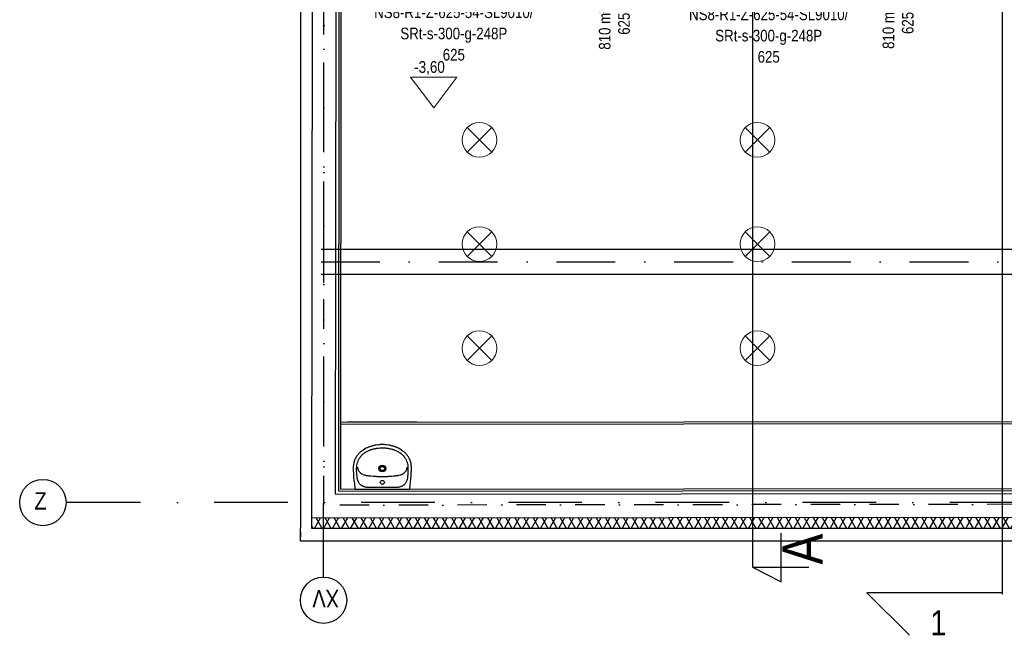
# Model space of a CAD drawing. Header units: millimetres. Extents: x -32221 to 212500, y 31663 to 93766.
# Tile 3 of 256: x 13454 to 21954, y 32516 to 37833. Entities that reach past the tile are written whole.
import ezdxf

# ---------------------------------------------------------------- set-up
doc = ezdxf.new("R2010")
doc.units = ezdxf.units.MM
doc.linetypes.add('DASHDOTX2', pattern=[50.8, 25.4, -12.7, 0, -12.7])
doc.layers.get('0').update_dxf_attribs({"color": 251})
for name, color, linetype in [('FLUID-N', 251, 'Continuous'), ('FLUID-N-100-ARRGR', 251, 'Continuous'), ('FLUID-N-100-INF', 251, 'Continuous'), ('osie', 251, 'Continuous'), ('Sciany', 251, 'Continuous'), ('Wyposazenie', 251, 'Continuous')]:
    doc.layers.add(name, color=color, linetype=linetype)
doc.layers.add('lampy', color=251, linetype='Continuous', lineweight=9)
doc.layers.add('Opisy', color=251, linetype='Continuous', lineweight=13)
doc.styles.add('FDBES', font='simplex.shx')
doc.styles.get("Standard").update_dxf_attribs({"font": 'ARIALN.TTF'})
doc.dimstyles.new('FDBES', dxfattribs={"dimscale": 50, "dimtxt": 4, "dimasz": 2.5, "dimexe": 0.8, "dimexo": 2, "dimgap": 1, "dimtad": 1, "dimdsep": 46, "dimtxsty": 'FDBES', "dimcen": 2.5, "dimclrd": 4, "dimclre": 5, "dimadec": 0, "dimazin": 0, "dimtfac": 1, "dimtmove": 0, "dimatfit": 3, "dimfxl": 1, "dimarcsym": 0})

# ---------------------------------------------------------------- blocks, each defined once
blk = doc.blocks.new('*U49')
at = {"color": 0, "insert": (-1386.5, -485.1), "char_height": 100, "width": 1600, "attachment_point": 5, "line_spacing_factor": 1.1}
blk.add_mtext('Smay\\PNS8-R1-Z-625-54-SL9010/ SRt-s-300-g-248P\\P625', dxfattribs=at)
blk.add_mtext('Smay\\PNS8-R1-Z-625-54-SL9010/ SRt-s-300-g-248P\\P625', dxfattribs=at)
blk.add_mtext('Smay\\PNS8-R1-Z-625-54-SL9010/ SRt-s-300-g-248P\\P625', dxfattribs=at)
blk.add_mtext('Smay\\PNS8-R1-Z-625-54-SL9010/ SRt-s-300-g-248P\\P625', dxfattribs=at)
blk.add_mtext('Smay\\PNS8-R1-Z-625-54-SL9010/ SRt-s-300-g-248P\\P625', dxfattribs=at)
blk.add_mtext('Smay\\PNS8-R1-Z-625-54-SL9010/ SRt-s-300-g-248P\\P625', dxfattribs=at)
blk.add_mtext('Smay\\PNS8-R1-Z-625-54-SL9010/ SRt-s-300-g-248P\\P625', dxfattribs=at)
blk.add_mtext('Smay\\PNS8-R1-Z-625-54-SL9010/ SRt-s-300-g-248P\\P625', dxfattribs=at)
blk.add_mtext('Smay\\PNS8-R1-Z-625-54-SL9010/ SRt-s-300-g-248P\\P625', dxfattribs=at)
blk.add_mtext('Smay\\PNS8-R1-Z-625-54-SL9010/ SRt-s-300-g-248P\\P625', dxfattribs=at)
blk.add_mtext('Smay\\PNS8-R1-Z-625-54-SL9010/ SRt-s-300-g-248P\\P625', dxfattribs=at)
blk.add_mtext('Smay\\PNS8-R1-Z-625-54-SL9010/ SRt-s-300-g-248P\\P625', dxfattribs=at)
blk.add_mtext('Smay\\PNS8-R1-Z-625-54-SL9010/ SRt-s-300-g-248P\\P625', dxfattribs=at)
blk.add_mtext('Smay\\PNS8-R1-Z-625-54-SL9010/ SRt-s-300-g-248P\\P625', dxfattribs=at)
blk.add_mtext('Smay\\PNS8-R1-Z-625-54-SL9010/ SRt-s-300-g-248P\\P625', dxfattribs=at)
blk.add_mtext('Smay\\PNS8-R1-Z-625-54-SL9010/ SRt-s-300-g-248P\\P625', dxfattribs=at)
blk.add_mtext('Smay\\PNS8-R1-Z-625-54-SL9010/ SRt-s-300-g-248P\\P625', dxfattribs=at)
blk.add_mtext('Smay\\PNS8-R1-Z-625-54-SL9010/ SRt-s-300-g-248P\\P625', dxfattribs=at)
blk.add_mtext('Smay\\PNS8-R1-Z-625-54-SL9010/ SRt-s-300-g-248P\\P625', dxfattribs=at)
blk.add_mtext('Smay\\PNS8-R1-Z-625-54-SL9010/ SRt-s-300-g-248P\\P625', dxfattribs=at)
blk.add_mtext('Smay\\PNS8-R1-Z-625-54-SL9010/ SRt-s-300-g-248P\\P625', dxfattribs=at)
blk.add_mtext('Smay\\PNS8-R1-Z-625-54-SL9010/ SRt-s-300-g-248P\\P625', dxfattribs=at)
blk.add_mtext('Smay\\PNS8-R1-Z-625-54-SL9010/ SRt-s-300-g-248P\\P625', dxfattribs=at)
blk.add_mtext('Smay\\PNS8-R1-Z-625-54-SL9010/ SRt-s-300-g-248P\\P625', dxfattribs=at)
blk.add_mtext('Smay\\PNS8-R1-Z-625-54-SL9010/ SRt-s-300-g-248P\\P625', dxfattribs=at)
blk.add_mtext('Smay\\PNS8-R1-Z-625-54-SL9010/ SRt-s-300-g-248P\\P625', dxfattribs=at)
blk.add_mtext('Smay\\PNS8-R1-Z-625-54-SL9010/ SRt-s-300-g-248P\\P625', dxfattribs=at)
blk.add_mtext('Smay\\PNS8-R1-Z-625-54-SL9010/ SRt-s-300-g-248P\\P625', dxfattribs=at)
blk.add_mtext('Smay\\PNS8-R1-Z-625-54-SL9010/ SRt-s-300-g-248P\\P625', dxfattribs=at)
blk.add_mtext('Smay\\PNS8-R1-Z-625-54-SL9010/ SRt-s-300-g-248P\\P625', dxfattribs=at)
blk.add_mtext('Smay\\PNS8-R1-Z-625-54-SL9010/ SRt-s-300-g-248P\\P625', dxfattribs=at)
blk.add_mtext('Smay\\PNS8-R1-Z-625-54-SL9010/ SRt-s-300-g-248P\\P625', dxfattribs=at)
blk.add_mtext('Smay\\PNS8-R1-Z-625-54-SL9010/ SRt-s-300-g-248P\\P625', dxfattribs=at)
blk.add_mtext('Smay\\PNS8-R1-Z-625-54-SL9010/ SRt-s-300-g-248P\\P625', dxfattribs=at)
blk.add_mtext('Smay\\PNS8-R1-Z-625-54-SL9010/ SRt-s-300-g-248P\\P625', dxfattribs=at)
blk.add_mtext('Smay\\PNS8-R1-Z-625-54-SL9010/ SRt-s-300-g-248P\\P625', dxfattribs=at)
blk.add_mtext('Smay\\PNS8-R1-Z-625-54-SL9010/ SRt-s-300-g-248P\\P625', dxfattribs=at)
blk.add_mtext('Smay\\PNS8-R1-Z-625-54-SL9010/ SRt-s-300-g-248P\\P625', dxfattribs=at)
blk.add_mtext('Smay\\PNS8-R1-Z-625-54-SL9010/ SRt-s-300-g-248P\\P625', dxfattribs=at)
blk.add_mtext('Smay\\PNS8-R1-Z-625-54-SL9010/ SRt-s-300-g-248P\\P625', dxfattribs=at)
blk.add_mtext('Smay\\PNS8-R1-Z-625-54-SL9010/ SRt-s-300-g-248P\\P625', dxfattribs=at)
at = {"color": 0}
blk.add_leader([(0, 0), (-666.1, -233.1)], dimstyle='FDBES', override={"dimscale": 25, "dimclrd": 0, "dimclre": 0}, dxfattribs=at)
blk.add_leader([(0, 0), (-666.1, -233.1)], dimstyle='FDBES', override={"dimscale": 25, "dimclrd": 0, "dimclre": 0}, dxfattribs=at)
blk.add_leader([(0, 0), (-666.1, -233.1)], dimstyle='FDBES', override={"dimscale": 25, "dimclrd": 0, "dimclre": 0}, dxfattribs=at)
blk.add_leader([(0, 0), (-666.1, -233.1)], dimstyle='FDBES', override={"dimscale": 25, "dimclrd": 0, "dimclre": 0}, dxfattribs=at)
blk.add_leader([(0, 0), (-666.1, -233.1)], dimstyle='FDBES', override={"dimscale": 25, "dimclrd": 0, "dimclre": 0}, dxfattribs=at)
blk.add_leader([(0, 0), (-666.1, -233.1)], dimstyle='FDBES', override={"dimscale": 25, "dimclrd": 0, "dimclre": 0}, dxfattribs=at)
blk.add_leader([(0, 0), (-666.1, -233.1)], dimstyle='FDBES', override={"dimscale": 25, "dimclrd": 0, "dimclre": 0}, dxfattribs=at)
blk.add_leader([(0, 0), (-666.1, -233.1)], dimstyle='FDBES', override={"dimscale": 25, "dimclrd": 0, "dimclre": 0}, dxfattribs=at)
blk.add_leader([(0, 0), (-666.1, -233.1)], dimstyle='FDBES', override={"dimscale": 25, "dimclrd": 0, "dimclre": 0}, dxfattribs=at)
blk.add_leader([(0, 0), (-666.1, -233.1)], dimstyle='FDBES', override={"dimscale": 25, "dimclrd": 0, "dimclre": 0}, dxfattribs=at)
blk.add_leader([(0, 0), (-666.1, -233.1)], dimstyle='FDBES', override={"dimscale": 25, "dimclrd": 0, "dimclre": 0}, dxfattribs=at)
blk.add_leader([(0, 0), (-666.1, -233.1)], dimstyle='FDBES', override={"dimscale": 25, "dimclrd": 0, "dimclre": 0}, dxfattribs=at)
blk.add_leader([(0, 0), (-666.1, -233.1)], dimstyle='FDBES', override={"dimscale": 25, "dimclrd": 0, "dimclre": 0}, dxfattribs=at)
blk.add_leader([(0, 0), (-666.1, -233.1)], dimstyle='FDBES', override={"dimscale": 25, "dimclrd": 0, "dimclre": 0}, dxfattribs=at)
blk.add_leader([(0, 0), (-666.1, -233.1)], dimstyle='FDBES', override={"dimscale": 25, "dimclrd": 0, "dimclre": 0}, dxfattribs=at)
blk.add_leader([(0, 0), (-666.1, -233.1)], dimstyle='FDBES', override={"dimscale": 25, "dimclrd": 0, "dimclre": 0}, dxfattribs=at)
blk.add_leader([(0, 0), (-666.1, -233.1)], dimstyle='FDBES', override={"dimscale": 25, "dimclrd": 0, "dimclre": 0}, dxfattribs=at)
blk.add_leader([(0, 0), (-666.1, -233.1)], dimstyle='FDBES', override={"dimscale": 25, "dimclrd": 0, "dimclre": 0}, dxfattribs=at)
blk.add_leader([(0, 0), (-666.1, -233.1)], dimstyle='FDBES', override={"dimscale": 25, "dimclrd": 0, "dimclre": 0}, dxfattribs=at)
blk.add_leader([(0, 0), (-666.1, -233.1)], dimstyle='FDBES', override={"dimscale": 25, "dimclrd": 0, "dimclre": 0}, dxfattribs=at)
blk.add_leader([(0, 0), (-666.1, -233.1)], dimstyle='FDBES', override={"dimscale": 25, "dimclrd": 0, "dimclre": 0}, dxfattribs=at)
blk.add_leader([(0, 0), (-666.1, -233.1)], dimstyle='FDBES', override={"dimscale": 25, "dimclrd": 0, "dimclre": 0}, dxfattribs=at)
blk.add_leader([(0, 0), (-666.1, -233.1)], dimstyle='FDBES', override={"dimscale": 25, "dimclrd": 0, "dimclre": 0}, dxfattribs=at)
blk.add_leader([(0, 0), (-666.1, -233.1)], dimstyle='FDBES', override={"dimscale": 25, "dimclrd": 0, "dimclre": 0}, dxfattribs=at)
blk.add_leader([(0, 0), (-666.1, -233.1)], dimstyle='FDBES', override={"dimscale": 25, "dimclrd": 0, "dimclre": 0}, dxfattribs=at)
blk.add_leader([(0, 0), (-666.1, -233.1)], dimstyle='FDBES', override={"dimscale": 25, "dimclrd": 0, "dimclre": 0}, dxfattribs=at)
blk.add_leader([(0, 0), (-666.1, -233.1)], dimstyle='FDBES', override={"dimscale": 25, "dimclrd": 0, "dimclre": 0}, dxfattribs=at)
blk.add_leader([(0, 0), (-666.1, -233.1)], dimstyle='FDBES', override={"dimscale": 25, "dimclrd": 0, "dimclre": 0}, dxfattribs=at)
blk.add_leader([(0, 0), (-666.1, -233.1)], dimstyle='FDBES', override={"dimscale": 25, "dimclrd": 0, "dimclre": 0}, dxfattribs=at)
blk.add_leader([(0, 0), (-666.1, -233.1)], dimstyle='FDBES', override={"dimscale": 25, "dimclrd": 0, "dimclre": 0}, dxfattribs=at)
blk.add_leader([(0, 0), (-666.1, -233.1)], dimstyle='FDBES', override={"dimscale": 25, "dimclrd": 0, "dimclre": 0}, dxfattribs=at)
blk.add_leader([(0, 0), (-666.1, -233.1)], dimstyle='FDBES', override={"dimscale": 25, "dimclrd": 0, "dimclre": 0}, dxfattribs=at)
blk.add_leader([(0, 0), (-666.1, -233.1)], dimstyle='FDBES', override={"dimscale": 25, "dimclrd": 0, "dimclre": 0}, dxfattribs=at)
blk.add_leader([(0, 0), (-666.1, -233.1)], dimstyle='FDBES', override={"dimscale": 25, "dimclrd": 0, "dimclre": 0}, dxfattribs=at)
blk.add_leader([(0, 0), (-666.1, -233.1)], dimstyle='FDBES', override={"dimscale": 25, "dimclrd": 0, "dimclre": 0}, dxfattribs=at)
blk.add_leader([(0, 0), (-666.1, -233.1)], dimstyle='FDBES', override={"dimscale": 25, "dimclrd": 0, "dimclre": 0}, dxfattribs=at)
blk.add_leader([(0, 0), (-666.1, -233.1)], dimstyle='FDBES', override={"dimscale": 25, "dimclrd": 0, "dimclre": 0}, dxfattribs=at)
blk.add_leader([(0, 0), (-666.1, -233.1)], dimstyle='FDBES', override={"dimscale": 25, "dimclrd": 0, "dimclre": 0}, dxfattribs=at)
blk.add_leader([(0, 0), (-666.1, -233.1)], dimstyle='FDBES', override={"dimscale": 25, "dimclrd": 0, "dimclre": 0}, dxfattribs=at)
blk.add_leader([(0, 0), (-666.1, -233.1)], dimstyle='FDBES', override={"dimscale": 25, "dimclrd": 0, "dimclre": 0}, dxfattribs=at)
blk.add_leader([(0, 0), (-666.1, -233.1)], dimstyle='FDBES', override={"dimscale": 25, "dimclrd": 0, "dimclre": 0}, dxfattribs=at)
blk = doc.blocks.new('*U50')
at = {"color": 0, "insert": (-1117.7, -510), "char_height": 100, "width": 1600, "attachment_point": 5, "line_spacing_factor": 1.1}
blk.add_mtext('Smay\\PNS8-R1-Z-625-54-SL9010/ SRt-s-300-g-248P\\P625', dxfattribs=at)
blk.add_mtext('Smay\\PNS8-R1-Z-625-54-SL9010/ SRt-s-300-g-248P\\P625', dxfattribs=at)
blk.add_mtext('Smay\\PNS8-R1-Z-625-54-SL9010/ SRt-s-300-g-248P\\P625', dxfattribs=at)
blk.add_mtext('Smay\\PNS8-R1-Z-625-54-SL9010/ SRt-s-300-g-248P\\P625', dxfattribs=at)
blk.add_mtext('Smay\\PNS8-R1-Z-625-54-SL9010/ SRt-s-300-g-248P\\P625', dxfattribs=at)
blk.add_mtext('Smay\\PNS8-R1-Z-625-54-SL9010/ SRt-s-300-g-248P\\P625', dxfattribs=at)
blk.add_mtext('Smay\\PNS8-R1-Z-625-54-SL9010/ SRt-s-300-g-248P\\P625', dxfattribs=at)
blk.add_mtext('Smay\\PNS8-R1-Z-625-54-SL9010/ SRt-s-300-g-248P\\P625', dxfattribs=at)
blk.add_mtext('Smay\\PNS8-R1-Z-625-54-SL9010/ SRt-s-300-g-248P\\P625', dxfattribs=at)
blk.add_mtext('Smay\\PNS8-R1-Z-625-54-SL9010/ SRt-s-300-g-248P\\P625', dxfattribs=at)
blk.add_mtext('Smay\\PNS8-R1-Z-625-54-SL9010/ SRt-s-300-g-248P\\P625', dxfattribs=at)
blk.add_mtext('Smay\\PNS8-R1-Z-625-54-SL9010/ SRt-s-300-g-248P\\P625', dxfattribs=at)
blk.add_mtext('Smay\\PNS8-R1-Z-625-54-SL9010/ SRt-s-300-g-248P\\P625', dxfattribs=at)
blk.add_mtext('Smay\\PNS8-R1-Z-625-54-SL9010/ SRt-s-300-g-248P\\P625', dxfattribs=at)
blk.add_mtext('Smay\\PNS8-R1-Z-625-54-SL9010/ SRt-s-300-g-248P\\P625', dxfattribs=at)
blk.add_mtext('Smay\\PNS8-R1-Z-625-54-SL9010/ SRt-s-300-g-248P\\P625', dxfattribs=at)
blk.add_mtext('Smay\\PNS8-R1-Z-625-54-SL9010/ SRt-s-300-g-248P\\P625', dxfattribs=at)
blk.add_mtext('Smay\\PNS8-R1-Z-625-54-SL9010/ SRt-s-300-g-248P\\P625', dxfattribs=at)
blk.add_mtext('Smay\\PNS8-R1-Z-625-54-SL9010/ SRt-s-300-g-248P\\P625', dxfattribs=at)
blk.add_mtext('Smay\\PNS8-R1-Z-625-54-SL9010/ SRt-s-300-g-248P\\P625', dxfattribs=at)
blk.add_mtext('Smay\\PNS8-R1-Z-625-54-SL9010/ SRt-s-300-g-248P\\P625', dxfattribs=at)
blk.add_mtext('Smay\\PNS8-R1-Z-625-54-SL9010/ SRt-s-300-g-248P\\P625', dxfattribs=at)
blk.add_mtext('Smay\\PNS8-R1-Z-625-54-SL9010/ SRt-s-300-g-248P\\P625', dxfattribs=at)
blk.add_mtext('Smay\\PNS8-R1-Z-625-54-SL9010/ SRt-s-300-g-248P\\P625', dxfattribs=at)
blk.add_mtext('Smay\\PNS8-R1-Z-625-54-SL9010/ SRt-s-300-g-248P\\P625', dxfattribs=at)
blk.add_mtext('Smay\\PNS8-R1-Z-625-54-SL9010/ SRt-s-300-g-248P\\P625', dxfattribs=at)
blk.add_mtext('Smay\\PNS8-R1-Z-625-54-SL9010/ SRt-s-300-g-248P\\P625', dxfattribs=at)
blk.add_mtext('Smay\\PNS8-R1-Z-625-54-SL9010/ SRt-s-300-g-248P\\P625', dxfattribs=at)
blk.add_mtext('Smay\\PNS8-R1-Z-625-54-SL9010/ SRt-s-300-g-248P\\P625', dxfattribs=at)
blk.add_mtext('Smay\\PNS8-R1-Z-625-54-SL9010/ SRt-s-300-g-248P\\P625', dxfattribs=at)
blk.add_mtext('Smay\\PNS8-R1-Z-625-54-SL9010/ SRt-s-300-g-248P\\P625', dxfattribs=at)
blk.add_mtext('Smay\\PNS8-R1-Z-625-54-SL9010/ SRt-s-300-g-248P\\P625', dxfattribs=at)
blk.add_mtext('Smay\\PNS8-R1-Z-625-54-SL9010/ SRt-s-300-g-248P\\P625', dxfattribs=at)
blk.add_mtext('Smay\\PNS8-R1-Z-625-54-SL9010/ SRt-s-300-g-248P\\P625', dxfattribs=at)
blk.add_mtext('Smay\\PNS8-R1-Z-625-54-SL9010/ SRt-s-300-g-248P\\P625', dxfattribs=at)
blk.add_mtext('Smay\\PNS8-R1-Z-625-54-SL9010/ SRt-s-300-g-248P\\P625', dxfattribs=at)
blk.add_mtext('Smay\\PNS8-R1-Z-625-54-SL9010/ SRt-s-300-g-248P\\P625', dxfattribs=at)
blk.add_mtext('Smay\\PNS8-R1-Z-625-54-SL9010/ SRt-s-300-g-248P\\P625', dxfattribs=at)
at = {"color": 0}
blk.add_leader([(0, 0), (-397.3, -181.3)], dimstyle='FDBES', override={"dimscale": 25, "dimclrd": 0, "dimclre": 0}, dxfattribs=at)
blk.add_leader([(0, 0), (-397.3, -181.3)], dimstyle='FDBES', override={"dimscale": 25, "dimclrd": 0, "dimclre": 0}, dxfattribs=at)
blk.add_leader([(0, 0), (-397.3, -181.3)], dimstyle='FDBES', override={"dimscale": 25, "dimclrd": 0, "dimclre": 0}, dxfattribs=at)
blk.add_leader([(0, 0), (-397.3, -181.3)], dimstyle='FDBES', override={"dimscale": 25, "dimclrd": 0, "dimclre": 0}, dxfattribs=at)
blk.add_leader([(0, 0), (-397.3, -181.3)], dimstyle='FDBES', override={"dimscale": 25, "dimclrd": 0, "dimclre": 0}, dxfattribs=at)
blk.add_leader([(0, 0), (-397.3, -181.3)], dimstyle='FDBES', override={"dimscale": 25, "dimclrd": 0, "dimclre": 0}, dxfattribs=at)
blk.add_leader([(0, 0), (-397.3, -181.3)], dimstyle='FDBES', override={"dimscale": 25, "dimclrd": 0, "dimclre": 0}, dxfattribs=at)
blk.add_leader([(0, 0), (-397.3, -181.3)], dimstyle='FDBES', override={"dimscale": 25, "dimclrd": 0, "dimclre": 0}, dxfattribs=at)
blk.add_leader([(0, 0), (-397.3, -181.3)], dimstyle='FDBES', override={"dimscale": 25, "dimclrd": 0, "dimclre": 0}, dxfattribs=at)
blk.add_leader([(0, 0), (-397.3, -181.3)], dimstyle='FDBES', override={"dimscale": 25, "dimclrd": 0, "dimclre": 0}, dxfattribs=at)
blk.add_leader([(0, 0), (-397.3, -181.3)], dimstyle='FDBES', override={"dimscale": 25, "dimclrd": 0, "dimclre": 0}, dxfattribs=at)
blk.add_leader([(0, 0), (-397.3, -181.3)], dimstyle='FDBES', override={"dimscale": 25, "dimclrd": 0, "dimclre": 0}, dxfattribs=at)
blk.add_leader([(0, 0), (-397.3, -181.3)], dimstyle='FDBES', override={"dimscale": 25, "dimclrd": 0, "dimclre": 0}, dxfattribs=at)
blk.add_leader([(0, 0), (-397.3, -181.3)], dimstyle='FDBES', override={"dimscale": 25, "dimclrd": 0, "dimclre": 0}, dxfattribs=at)
blk.add_leader([(0, 0), (-397.3, -181.3)], dimstyle='FDBES', override={"dimscale": 25, "dimclrd": 0, "dimclre": 0}, dxfattribs=at)
blk.add_leader([(0, 0), (-397.3, -181.3)], dimstyle='FDBES', override={"dimscale": 25, "dimclrd": 0, "dimclre": 0}, dxfattribs=at)
blk.add_leader([(0, 0), (-397.3, -181.3)], dimstyle='FDBES', override={"dimscale": 25, "dimclrd": 0, "dimclre": 0}, dxfattribs=at)
blk.add_leader([(0, 0), (-397.3, -181.3)], dimstyle='FDBES', override={"dimscale": 25, "dimclrd": 0, "dimclre": 0}, dxfattribs=at)
blk.add_leader([(0, 0), (-397.3, -181.3)], dimstyle='FDBES', override={"dimscale": 25, "dimclrd": 0, "dimclre": 0}, dxfattribs=at)
blk.add_leader([(0, 0), (-397.3, -181.3)], dimstyle='FDBES', override={"dimscale": 25, "dimclrd": 0, "dimclre": 0}, dxfattribs=at)
blk.add_leader([(0, 0), (-397.3, -181.3)], dimstyle='FDBES', override={"dimscale": 25, "dimclrd": 0, "dimclre": 0}, dxfattribs=at)
blk.add_leader([(0, 0), (-397.3, -181.3)], dimstyle='FDBES', override={"dimscale": 25, "dimclrd": 0, "dimclre": 0}, dxfattribs=at)
blk.add_leader([(0, 0), (-397.3, -181.3)], dimstyle='FDBES', override={"dimscale": 25, "dimclrd": 0, "dimclre": 0}, dxfattribs=at)
blk.add_leader([(0, 0), (-397.3, -181.3)], dimstyle='FDBES', override={"dimscale": 25, "dimclrd": 0, "dimclre": 0}, dxfattribs=at)
blk.add_leader([(0, 0), (-397.3, -181.3)], dimstyle='FDBES', override={"dimscale": 25, "dimclrd": 0, "dimclre": 0}, dxfattribs=at)
blk.add_leader([(0, 0), (-397.3, -181.3)], dimstyle='FDBES', override={"dimscale": 25, "dimclrd": 0, "dimclre": 0}, dxfattribs=at)
blk.add_leader([(0, 0), (-397.3, -181.3)], dimstyle='FDBES', override={"dimscale": 25, "dimclrd": 0, "dimclre": 0}, dxfattribs=at)
blk.add_leader([(0, 0), (-397.3, -181.3)], dimstyle='FDBES', override={"dimscale": 25, "dimclrd": 0, "dimclre": 0}, dxfattribs=at)
blk.add_leader([(0, 0), (-397.3, -181.3)], dimstyle='FDBES', override={"dimscale": 25, "dimclrd": 0, "dimclre": 0}, dxfattribs=at)
blk.add_leader([(0, 0), (-397.3, -181.3)], dimstyle='FDBES', override={"dimscale": 25, "dimclrd": 0, "dimclre": 0}, dxfattribs=at)
blk.add_leader([(0, 0), (-397.3, -181.3)], dimstyle='FDBES', override={"dimscale": 25, "dimclrd": 0, "dimclre": 0}, dxfattribs=at)
blk.add_leader([(0, 0), (-397.3, -181.3)], dimstyle='FDBES', override={"dimscale": 25, "dimclrd": 0, "dimclre": 0}, dxfattribs=at)
blk.add_leader([(0, 0), (-397.3, -181.3)], dimstyle='FDBES', override={"dimscale": 25, "dimclrd": 0, "dimclre": 0}, dxfattribs=at)
blk.add_leader([(0, 0), (-397.3, -181.3)], dimstyle='FDBES', override={"dimscale": 25, "dimclrd": 0, "dimclre": 0}, dxfattribs=at)
blk.add_leader([(0, 0), (-397.3, -181.3)], dimstyle='FDBES', override={"dimscale": 25, "dimclrd": 0, "dimclre": 0}, dxfattribs=at)
blk.add_leader([(0, 0), (-397.3, -181.3)], dimstyle='FDBES', override={"dimscale": 25, "dimclrd": 0, "dimclre": 0}, dxfattribs=at)
blk.add_leader([(0, 0), (-397.3, -181.3)], dimstyle='FDBES', override={"dimscale": 25, "dimclrd": 0, "dimclre": 0}, dxfattribs=at)
blk.add_leader([(0, 0), (-397.3, -181.3)], dimstyle='FDBES', override={"dimscale": 25, "dimclrd": 0, "dimclre": 0}, dxfattribs=at)

msp = doc.modelspace()

# ---------------------------------------------------------------- hatches: boundary and pattern name
at = {"layer": 'Sciany', "transparency": 33554687}
h = msp.add_hatch(dxfattribs=at)
h.set_pattern_fill('DIAMONDS', color=256, scale=21.298246, style=0)
h.set_pattern_definition([(60, (11230.126, 27072.76), (-58.56231, 33.81097), []), (120, (11230.126, 27072.76), (-58.56231, -33.81097), [])])
h.paths.add_polyline_path([(25207.296, 62052.787), (16004.646, 62062.25), (16004.646, 61960.019), (25207.19, 61950.599)])
h.paths.add_polyline_path([(27001.174, 59450.093), (26993.104, 62050.95), (26399.997, 62051.56), (26399.89, 61949.228), (26890.873, 61948.719), (26898.583, 59463.521)])
h.paths.add_polyline_path([(25822.508, 47649.75), (25822.508, 50675.258), (25717.502, 50684.438), (25720.277, 47649.62)])
h.paths.add_polyline_path([(26684.877, 47841.043), (26694.389, 47841.033), (26890.873, 47840.829), (26898.583, 45355.632), (27001.174, 45342.204), (26993.104, 47943.061), (26703.598, 47943.33), (26684.888, 47943.347), (26684.922, 47884.562)])
h.paths.add_polyline_path([(15976.788, 33439.499), (25822.508, 33439.499), (25822.508, 36567.368), (25717.502, 36576.548), (25720.277, 33541.73), (15976.878, 33529.807)])

# ---------------------------------------------------------------- linework, layer by layer
msp.add_line((16884.002, 34356.461), (16284.002, 34356.461))
at = {"layer": 'FLUID-N'}
for p, q in [((19780.127, 63033.41), (19780.127, 33103.597)), ((20028.46, 32977.059), (20028.46, 33399.216)), ((19780.127, 33103.597), (20266.327, 33103.597)), ((19780.127, 33103.597), (20028.46, 32977.059))]:
    msp.add_line(p, q, dxfattribs=at)
at = {"layer": 'lampy'}
for p, q in [((17316.871, 36901.014), (17529.003, 36688.882)), ((17529.003, 36901.014), (17316.871, 36688.882)), ((19716.871, 36901.014), (19929.003, 36688.882)), ((19929.003, 36901.014), (19716.871, 36688.882)), ((17316.871, 36001.014), (17529.003, 35788.882)), ((17529.003, 36001.014), (17316.871, 35788.882)), ((19716.871, 36001.014), (19929.003, 35788.882)), ((19929.003, 36001.014), (19716.871, 35788.882)), ((17316.871, 35101.014), (17529.003, 34888.882)), ((17529.003, 35101.014), (17316.871, 34888.882)), ((19716.871, 35101.014), (19929.003, 34888.882)), ((19929.003, 35101.014), (19716.871, 34888.882))]:
    msp.add_line(p, q, dxfattribs=at)
for centre in [(17422.937, 36794.948), (19822.937, 36794.948), (17422.937, 35894.948), (19822.937, 35894.948), (17422.937, 34994.948), (19822.937, 34994.948)]:
    msp.add_circle(centre, 150, dxfattribs=at)
at = {"layer": 'Opisy'}
for p, q in [((17028.27, 37072.624), (16828.591, 37337.199)), ((16828.591, 37337.199), (17227.949, 37337.199)), ((17028.27, 37072.624), (17227.949, 37337.199))]:
    msp.add_line(p, q, dxfattribs=at)
at = {"layer": 'osie'}
for p, q in [((21934.679, 64401.551), (21934.679, 32871.067)), ((16056.145, 35851.817), (25590.706, 35851.817)), ((25590.706, 35631.817), (16055.745, 35631.817)), ((21934.679, 32882.166), (20768.402, 32882.166)), ((20768.402, 32882.166), (21135.046, 32515.522))]:
    msp.add_line(p, q, dxfattribs=at)
at = {"layer": 'osie', "linetype": 'DASHDOTX2', "ltscale": 25}
for p, q in [((16077.737, 33019.002), (16101.37, 62731.446)), ((29738.966, 33662.497), (13854.161, 33662.497))]:
    msp.add_line(p, q, dxfattribs=at)
at = {"layer": 'osie', "linetype": 'DASHDOTX2', "ltscale": 20}
msp.add_line((16055.945, 35741.817), (25590.706, 35741.817), dxfattribs=at)
at = {"layer": 'osie'}
for centre in [(13654.161, 33662.497), (16077.737, 32819.002)]:
    msp.add_circle(centre, 200, dxfattribs=at)
at = {"layer": 'Sciany', "linetype": 'DASHDOTX2', "ltscale": 10}
for p, q in [((16079.301, 33639.4), (16079.301, 47739.724)), ((25617.915, 33651.398), (16079.301, 33639.4))]:
    msp.add_line(p, q, dxfattribs=at)
at = {"layer": 'Sciany'}
for p, q in [((15877.701, 46097.801), (15877.701, 33442.474)), ((15976.788, 33439.499), (15989.402, 46095.596)), ((16181.465, 33734.066), (16193.779, 46082.956)), ((16208.474, 33759.658), (16219.164, 46108.508)), ((16225.518, 33776.718), (16236.631, 46125.101)), ((16226.024, 34338.967), (25489.218, 34350.744)), ((16226.04, 34356.006), (25472.159, 34367.761)), ((16181.465, 33759.624), (16181.49, 33759.624)), ((16208.474, 33759.658), (25489.955, 33771.459)), ((16225.518, 33776.718), (25472.898, 33788.476)), ((16181.465, 33734.066), (25515.554, 33745.933)), ((15976.878, 33529.807), (25720.277, 33541.73)), ((15877.563, 33408.875), (15877.588, 33367.29)), ((15877.659, 33399.877), (15877.701, 33442.474)), ((25822.508, 33439.499), (15976.788, 33439.499)), ((15877.588, 33328.748), (15877.659, 33399.877)), ((25933.259, 33328.748), (15877.588, 33328.748))]:
    msp.add_line(p, q, dxfattribs=at)
at = {"layer": 'Wyposazenie'}
for points in [[(16834.738, 33923.997), (16834.738, 33924.464), (16834.992, 33929.134), (16835.246, 33933.571), (16835.5, 33938.242), (16835.5, 33942.679), (16835.754, 33947.349), (16835.754, 33968.834), (16835.5, 33972.804), (16835.246, 33977.007), (16834.992, 33983.079), (16833.469, 33994.289), (16832.707, 33999.66), (16831.437, 34005.031), (16830.421, 34009.935), (16829.152, 34014.839), (16826.105, 34024.18), (16822.549, 34033.054), (16820.77, 34037.258), (16818.74, 34041.228), (16816.455, 34045.197), (16814.424, 34049.167), (16811.884, 34052.904), (16809.599, 34056.874), (16807.059, 34060.61), (16804.52, 34064.113), (16801.724, 34067.85), (16798.933, 34071.353), (16796.14, 34075.089), (16793.347, 34078.592), (16790.3, 34082.328), (16786.49, 34086.298), (16775.317, 34096.574), (16770.746, 34099.843), (16766.681, 34103.346), (16762.62, 34106.849), (16758.557, 34110.118), (16754.494, 34113.154), (16750.177, 34116.19), (16746.114, 34118.992), (16741.797, 34121.795), (16728.847, 34129.501), (16724.276, 34131.603), (16719.959, 34133.938), (16715.388, 34136.04), (16711.071, 34137.908), (16705.739, 34140.01), (16700.66, 34141.878), (16695.327, 34143.746), (16690.249, 34145.614), (16685.17, 34147.249), (16679.837, 34148.884), (16674.758, 34150.518), (16669.68, 34151.92), (16664.347, 34153.087), (16659.268, 34154.488), (16649.111, 34156.824), (16643.778, 34157.758), (16638.7, 34158.692), (16618.385, 34161.494), (16613.306, 34161.961), (16608.227, 34162.195), (16603.149, 34162.662), (16598.324, 34162.895), (16571.407, 34162.895), (16566.328, 34162.662), (16561.249, 34162.195), (16556.171, 34161.961), (16551.092, 34161.494), (16530.777, 34158.692), (16520.62, 34156.824), (16515.287, 34155.656), (16510.209, 34154.488), (16505.13, 34153.087), (16500.051, 34151.92), (16494.719, 34150.518), (16484.561, 34147.249), (16479.228, 34145.614), (16474.15, 34143.746), (16468.817, 34141.878), (16463.738, 34140.01), (16458.66, 34137.908), (16454.089, 34136.04), (16449.518, 34133.938), (16445.201, 34131.603), (16440.63, 34129.501), (16427.68, 34121.795), (16423.617, 34118.992), (16419.3, 34116.19), (16415.237, 34113.154), (16410.92, 34110.118), (16406.857, 34106.849), (16398.731, 34099.843), (16394.16, 34096.574), (16382.987, 34086.298), (16379.178, 34082.328), (16376.385, 34078.592), (16373.338, 34075.089), (16370.544, 34071.353), (16367.751, 34067.85), (16365.212, 34064.113), (16362.418, 34060.61), (16359.879, 34056.874), (16357.594, 34052.904), (16355.308, 34049.167), (16353.023, 34045.197), (16348.96, 34037.258), (16346.928, 34033.054), (16343.373, 34024.18), (16341.85, 34019.509), (16340.58, 34014.839), (16339.056, 34009.935), (16338.041, 34005.031), (16336.009, 33994.289), (16335.247, 33988.684), (16334.739, 33983.079), (16334.232, 33977.007), (16333.978, 33972.804), (16333.724, 33968.834), (16333.724, 33947.349), (16333.978, 33942.679), (16334.232, 33938.242), (16334.232, 33933.571), (16334.485, 33929.134), (16334.739, 33924.464), (16334.739, 33923.997), (16334.993, 33920.961), (16334.993, 33916.524), (16335.247, 33912.087), (16336.517, 33888.734), (16337.025, 33883.83), (16337.279, 33879.159), (16339.31, 33859.543), (16339.564, 33854.639), (16340.072, 33849.735), (16340.834, 33844.831), (16343.373, 33820.31), (16344.135, 33815.406), (16346.166, 33795.79), (16346.674, 33791.119), (16347.182, 33786.215), (16347.944, 33781.545), (16348.198, 33776.874), (16821.28, 33776.874), (16821.788, 33781.545), (16822.293, 33786.215), (16822.803, 33791.119), (16823.311, 33795.79), (16823.817, 33800.694), (16824.327, 33805.598), (16824.835, 33810.502), (16825.597, 33815.406), (16827.628, 33835.023), (16828.39, 33839.927), (16830.929, 33864.447), (16831.183, 33869.351), (16832.199, 33879.159), (16832.453, 33883.83), (16832.961, 33888.734), (16833.469, 33898.075), (16833.977, 33902.746), (16834.23, 33907.416), (16834.23, 33912.087), (16834.738, 33920.961)], [(16584.865, 34135.573), (16594.515, 34135.106), (16599.594, 34134.872), (16614.068, 34133.471), (16619.147, 34133.004), (16633.621, 34130.902), (16638.446, 34129.968), (16643.271, 34129.267), (16648.095, 34128.333), (16652.666, 34127.166), (16657.491, 34125.998), (16666.633, 34123.663), (16671.457, 34122.262), (16676.028, 34121.094), (16680.345, 34119.459), (16684.916, 34118.058), (16689.487, 34116.423), (16693.804, 34114.789), (16706.754, 34109.184), (16718.943, 34102.879), (16723.006, 34100.544), (16730.624, 34095.873), (16734.687, 34093.304), (16738.75, 34091.202), (16742.559, 34088.867), (16745.606, 34086.765), (16748.908, 34083.963), (16752.463, 34080.927), (16755.764, 34077.891), (16758.811, 34074.855), (16762.112, 34071.586), (16764.905, 34068.317), (16767.953, 34064.814), (16773.539, 34057.808), (16777.348, 34052.203), (16783.951, 34042.162), (16789.792, 34031.653), (16794.871, 34020.677), (16798.933, 34009.468), (16801.981, 33998.025), (16804.52, 33986.349), (16805.79, 33974.672), (16806.295, 33962.762), (16806.295, 33936.607), (16805.028, 33910.452), (16802.742, 33884.297), (16802.235, 33879.393), (16801.473, 33874.489), (16800.711, 33869.818), (16799.695, 33865.148), (16798.68, 33860.711), (16796.14, 33852.304), (16794.617, 33848.334), (16793.093, 33844.597), (16791.315, 33840.861), (16789.284, 33837.124), (16787.25, 33833.855), (16785.22, 33830.352), (16782.935, 33827.316), (16777.856, 33821.245), (16775.317, 33818.676), (16772.27, 33815.873), (16769.476, 33813.538), (16766.429, 33811.203), (16763.128, 33808.868), (16759.827, 33806.999), (16756.272, 33804.898), (16752.717, 33803.263), (16748.908, 33801.628), (16744.845, 33799.993), (16741.036, 33798.592), (16732.402, 33796.257), (16728.085, 33795.323), (16723.514, 33794.389), (16718.689, 33793.688), (16713.865, 33793.221), (16708.786, 33792.754), (16698.628, 33792.287), (16471.103, 33792.287), (16465.77, 33792.521), (16460.691, 33792.754), (16455.612, 33793.221), (16450.788, 33793.688), (16446.217, 33794.389), (16437.075, 33796.257), (16432.758, 33797.425), (16428.695, 33798.592), (16424.632, 33799.993), (16420.569, 33801.628), (16417.014, 33803.263), (16413.205, 33804.898), (16409.904, 33806.999), (16406.349, 33808.868), (16403.302, 33811.203), (16400.001, 33813.538), (16397.207, 33815.873), (16394.414, 33818.676), (16391.621, 33821.245), (16386.542, 33827.316), (16384.257, 33830.352), (16382.225, 33833.855), (16380.194, 33837.124), (16374.861, 33848.334), (16373.338, 33852.304), (16370.798, 33860.711), (16369.782, 33865.148), (16368.767, 33869.818), (16368.005, 33874.489), (16367.243, 33879.393), (16366.735, 33884.297), (16364.45, 33910.452), (16363.18, 33936.607), (16363.18, 33962.762), (16363.688, 33974.672), (16365.212, 33986.349), (16367.497, 33998.025), (16370.798, 34009.468), (16374.861, 34020.677), (16379.686, 34031.653), (16385.526, 34042.162), (16392.129, 34052.203), (16393.398, 34054.072), (16396.191, 34057.808), (16398.731, 34061.311), (16401.524, 34064.814), (16404.572, 34068.317), (16410.666, 34074.855), (16420.569, 34083.963), (16423.871, 34086.765), (16427.172, 34088.867), (16430.981, 34091.202), (16434.79, 34093.304), (16438.853, 34095.873), (16446.471, 34100.544), (16450.534, 34102.879), (16458.66, 34107.082), (16462.977, 34109.184), (16467.04, 34111.052), (16475.673, 34114.789), (16480.244, 34116.423), (16484.561, 34118.058), (16489.132, 34119.459), (16493.703, 34121.094), (16498.274, 34122.262), (16502.844, 34123.663), (16507.415, 34124.83), (16512.24, 34125.998), (16516.811, 34127.166), (16521.636, 34128.333), (16526.46, 34129.267), (16531.031, 34129.968), (16535.856, 34130.902), (16545.505, 34132.303), (16550.584, 34133.004), (16565.058, 34134.405), (16570.137, 34134.872), (16579.787, 34135.339)], [(16603.911, 33955.99), (16603.911, 33953.421), (16603.657, 33953.188), (16603.657, 33952.02), (16603.403, 33952.02), (16603.403, 33951.319), (16603.149, 33951.086), (16603.149, 33950.619), (16602.895, 33950.385), (16602.895, 33949.685), (16602.641, 33949.685), (16602.641, 33949.218), (16602.387, 33948.984), (16602.387, 33948.751), (16602.133, 33948.517), (16602.133, 33948.05), (16601.879, 33948.05), (16601.879, 33947.816), (16601.625, 33947.583), (16601.625, 33947.349), (16601.371, 33947.116), (16601.371, 33946.882), (16600.863, 33946.415), (16600.863, 33946.182), (16600.356, 33945.715), (16600.356, 33945.481), (16600.102, 33945.481), (16600.102, 33945.248), (16599.594, 33944.781), (16599.594, 33944.547), (16599.34, 33944.547), (16599.34, 33944.314), (16599.086, 33944.08), (16598.832, 33944.08), (16598.832, 33943.846), (16598.324, 33943.379), (16598.07, 33943.379), (16598.07, 33943.146), (16597.562, 33942.679), (16597.308, 33942.679), (16597.308, 33942.445), (16597.054, 33942.445), (16596.039, 33941.511), (16595.785, 33941.511), (16595.785, 33941.278), (16595.277, 33941.278), (16594.769, 33940.811), (16594.515, 33940.811), (16594.007, 33940.344), (16593.499, 33940.344), (16593.499, 33940.11), (16592.991, 33940.11), (16592.484, 33939.643), (16591.976, 33939.643), (16591.722, 33939.409), (16591.214, 33939.409), (16590.96, 33939.176), (16590.452, 33939.176), (16590.198, 33938.942), (16589.436, 33938.942), (16589.436, 33938.709), (16588.167, 33938.709), (16587.913, 33938.475), (16585.881, 33938.475), (16585.627, 33938.242), (16584.104, 33938.242), (16583.85, 33938.475), (16581.818, 33938.475), (16581.564, 33938.709), (16580.549, 33938.709), (16580.295, 33938.942), (16579.533, 33938.942), (16579.279, 33939.176), (16578.771, 33939.176), (16578.517, 33939.409), (16578.263, 33939.409), (16578.009, 33939.643), (16577.501, 33939.643), (16577.247, 33939.877), (16576.993, 33939.877), (16576.739, 33940.11), (16576.486, 33940.11), (16576.232, 33940.344), (16575.978, 33940.344), (16575.724, 33940.577), (16575.47, 33940.577), (16575.216, 33940.811), (16574.962, 33940.811), (16574.962, 33941.044), (16574.708, 33941.044), (16574.454, 33941.278), (16574.2, 33941.278), (16574.2, 33941.511), (16573.946, 33941.511), (16573.438, 33941.978), (16573.184, 33941.978), (16573.184, 33942.212), (16572.93, 33942.212), (16572.423, 33942.679), (16572.169, 33942.679), (16572.169, 33942.912), (16571.915, 33943.146), (16571.661, 33943.146), (16571.661, 33943.379), (16571.407, 33943.379), (16571.153, 33943.613), (16571.153, 33943.846), (16570.899, 33943.846), (16570.899, 33944.08), (16570.391, 33944.547), (16570.137, 33944.547), (16570.137, 33944.781), (16569.629, 33945.248), (16569.629, 33945.481), (16569.121, 33945.948), (16569.121, 33946.182), (16568.867, 33946.182), (16568.867, 33946.415), (16568.614, 33946.649), (16568.614, 33946.882), (16568.36, 33947.116), (16568.36, 33947.349), (16567.852, 33947.816), (16567.852, 33948.284), (16567.598, 33948.284), (16567.598, 33948.751), (16567.344, 33948.984), (16567.344, 33949.218), (16567.09, 33949.451), (16567.09, 33949.918), (16566.836, 33950.152), (16566.836, 33950.619), (16566.582, 33950.852), (16566.582, 33951.319), (16566.328, 33951.553), (16566.328, 33952.253), (16566.074, 33952.487), (16566.074, 33953.888), (16565.82, 33954.122), (16565.82, 33957.625), (16566.074, 33957.858), (16566.074, 33959.026), (16566.328, 33959.259), (16566.328, 33960.193), (16566.582, 33960.427), (16566.582, 33960.894), (16566.836, 33961.128), (16566.836, 33961.595), (16567.09, 33961.828), (16567.09, 33962.295), (16567.344, 33962.295), (16567.344, 33962.762), (16567.598, 33962.996), (16567.598, 33963.229), (16567.852, 33963.463), (16567.852, 33963.93), (16568.36, 33964.397), (16568.36, 33964.864), (16568.614, 33964.864), (16568.614, 33965.098), (16569.121, 33965.565), (16569.121, 33965.798), (16569.629, 33966.265), (16569.629, 33966.499), (16569.883, 33966.499), (16569.883, 33966.732), (16570.391, 33967.199), (16570.391, 33967.433), (16570.645, 33967.433), (16570.899, 33967.666), (16570.899, 33967.9), (16571.153, 33967.9), (16571.153, 33968.133), (16571.407, 33968.133), (16571.661, 33968.367), (16571.661, 33968.6), (16571.915, 33968.6), (16571.915, 33968.834), (16572.169, 33968.834), (16572.423, 33969.068), (16572.423, 33969.301), (16572.676, 33969.301), (16573.184, 33969.768), (16573.438, 33969.768), (16573.438, 33970.002), (16573.692, 33970.002), (16574.2, 33970.469), (16574.454, 33970.469), (16574.962, 33970.936), (16575.47, 33970.936), (16575.47, 33971.169), (16575.724, 33971.169), (16575.978, 33971.403), (16576.232, 33971.403), (16576.232, 33971.636), (16576.739, 33971.636), (16576.993, 33971.87), (16577.247, 33971.87), (16577.501, 33972.103), (16578.009, 33972.103), (16578.009, 33972.337), (16578.517, 33972.337), (16578.771, 33972.57), (16579.279, 33972.57), (16579.533, 33972.804), (16580.295, 33972.804), (16580.549, 33973.037), (16581.564, 33973.037), (16581.818, 33973.271), (16583.85, 33973.271), (16584.104, 33973.505), (16585.627, 33973.505), (16585.881, 33973.271), (16587.913, 33973.271), (16588.167, 33973.037), (16589.182, 33973.037), (16589.436, 33972.804), (16590.198, 33972.804), (16590.198, 33972.57), (16590.96, 33972.57), (16591.214, 33972.337), (16591.722, 33972.337), (16591.976, 33972.103), (16592.484, 33972.103), (16592.484, 33971.87), (16592.991, 33971.87), (16593.499, 33971.403), (16594.007, 33971.403), (16594.515, 33970.936), (16594.769, 33970.936), (16594.769, 33970.702), (16595.277, 33970.702), (16595.785, 33970.235), (16596.039, 33970.235), (16596.039, 33970.002), (16596.293, 33970.002), (16596.546, 33969.768), (16596.8, 33969.768), (16596.8, 33969.535), (16597.054, 33969.301), (16597.308, 33969.301), (16597.308, 33969.068), (16597.562, 33969.068), (16597.562, 33968.834), (16597.816, 33968.834), (16598.07, 33968.6), (16598.07, 33968.367), (16598.324, 33968.367), (16598.832, 33967.9), (16598.832, 33967.666), (16599.086, 33967.666), (16599.34, 33967.433), (16599.34, 33967.199), (16599.594, 33967.199), (16599.594, 33966.966), (16599.848, 33966.966), (16599.848, 33966.732), (16600.102, 33966.499), (16600.102, 33966.265), (16600.356, 33966.265), (16600.356, 33966.032), (16600.863, 33965.565), (16600.863, 33965.331), (16601.117, 33965.331), (16601.117, 33965.098), (16601.371, 33964.864), (16601.371, 33964.63), (16601.625, 33964.397), (16601.625, 33964.163), (16601.879, 33963.93), (16601.879, 33963.696), (16602.133, 33963.463), (16602.133, 33963.229), (16602.387, 33962.996), (16602.387, 33962.762), (16602.641, 33962.529), (16602.641, 33962.062), (16602.895, 33962.062), (16602.895, 33961.361), (16603.149, 33961.128), (16603.149, 33960.661), (16603.403, 33960.427), (16603.403, 33959.726), (16603.657, 33959.493), (16603.657, 33958.559), (16603.911, 33958.325)]]:
    msp.add_lwpolyline(points, close=True, dxfattribs=at)
msp.add_lwpolyline([(16370.798, 33969.301), (16371.052, 33964.63), (16371.56, 33960.193), (16372.322, 33955.756), (16373.084, 33951.553), (16374.353, 33947.583), (16375.877, 33943.613), (16377.654, 33939.877), (16379.432, 33936.374), (16381.717, 33933.104), (16386.796, 33926.565), (16389.589, 33923.763), (16392.891, 33920.727), (16396.191, 33918.158), (16399.747, 33915.59), (16407.365, 33910.919), (16415.999, 33906.716), (16420.569, 33904.847), (16425.394, 33902.979), (16430.473, 33901.344), (16435.552, 33899.943), (16440.884, 33898.542), (16446.471, 33897.141), (16452.311, 33895.973), (16462.977, 33894.572), (16468.309, 33894.105), (16473.642, 33893.405), (16478.975, 33892.937), (16484.307, 33892.237), (16505.638, 33890.369), (16510.716, 33889.902), (16516.049, 33889.668), (16521.382, 33889.201), (16526.46, 33888.968), (16531.793, 33888.734), (16536.872, 33888.267), (16542.204, 33888.033), (16547.283, 33887.8), (16552.616, 33887.8), (16562.773, 33887.333), (16573.184, 33887.333), (16578.263, 33887.099), (16591.214, 33887.099), (16596.293, 33887.333), (16606.704, 33887.333), (16611.783, 33887.566), (16617.115, 33887.8), (16622.194, 33887.8), (16627.273, 33888.033), (16632.605, 33888.267), (16637.684, 33888.734), (16648.349, 33889.201), (16653.428, 33889.668), (16658.761, 33889.902), (16664.093, 33890.369), (16669.172, 33890.836), (16685.17, 33892.237), (16690.502, 33892.937), (16695.835, 33893.405), (16701.168, 33894.105), (16706.5, 33894.572), (16717.166, 33895.973), (16723.006, 33897.141), (16728.593, 33898.542), (16739.258, 33901.344), (16744.083, 33902.979), (16748.908, 33904.847), (16753.478, 33906.716), (16758.049, 33908.817), (16762.112, 33910.919), (16766.175, 33913.254), (16769.984, 33915.59), (16773.539, 33918.158), (16776.84, 33920.727), (16779.888, 33923.763), (16782.679, 33926.565), (16785.474, 33929.835), (16787.76, 33933.104), (16790.046, 33936.374), (16792.077, 33939.877), (16793.601, 33943.613), (16795.124, 33947.583), (16796.394, 33951.553), (16797.41, 33955.756), (16798.172, 33960.193), (16798.426, 33964.63), (16798.68, 33969.301)], dxfattribs=at)
at = {"layer": 'Wyposazenie', "lineweight": 25}
for centre, major_axis, ratio in [((16584.865, 33955.873), (30.98, 0), 0.923403), ((16584.865, 33837.008), (17.522, 0), 0.912968)]:
    msp.add_ellipse(centre, major_axis=major_axis, ratio=ratio, start_param=0, end_param=6.283185, dxfattribs=at)

# ---------------------------------------------------------------- block references
at = {"layer": 'FLUID-N-100-INF', "linetype": 'ByBlock'}
for name, p in [('*U49', (18588.501, 38289.781, 6623)), ('*U50', (21038.055, 38296.327, 6623))]:
    msp.add_blockref(name, p, dxfattribs=at)

# ---------------------------------------------------------------- texts
at = {"layer": 'FLUID-N', "insert": (20036.704, 33126.322), "char_height": 350, "width": 624.63704, "attachment_point": 1, "rotation": 90}
msp.add_mtext('A', dxfattribs=at)
at = {"layer": 'FLUID-N-100-ARRGR', "color": 0, "char_height": 100, "attachment_point": 5, "rotation": 90}
for insert in [(18588.501, 37797.989, 6603), (21038.055, 37804.535, 6603)]:
    msp.add_mtext('810 m{\\A2;\\H0.5x;3}/h\\P625', dxfattribs=dict(at, insert=insert))
at = {"layer": 'Opisy'}
msp.add_text('-3,60', height=101.3994, dxfattribs=at).set_placement((16859.557, 37373.703))
at = {"layer": 'osie'}
for s, height, p in [('Z', 151.314, (13580.715, 33600.407)), ('1', 216.072, (21316.361, 32516.191))]:
    msp.add_text(s, height=height, dxfattribs=at).set_placement(p)
msp.add_text('XV', height=151.3145, rotation=180.6502733, dxfattribs=at).set_placement((16210.786, 32909.742))

doc.saveas('drawing.dxf')
